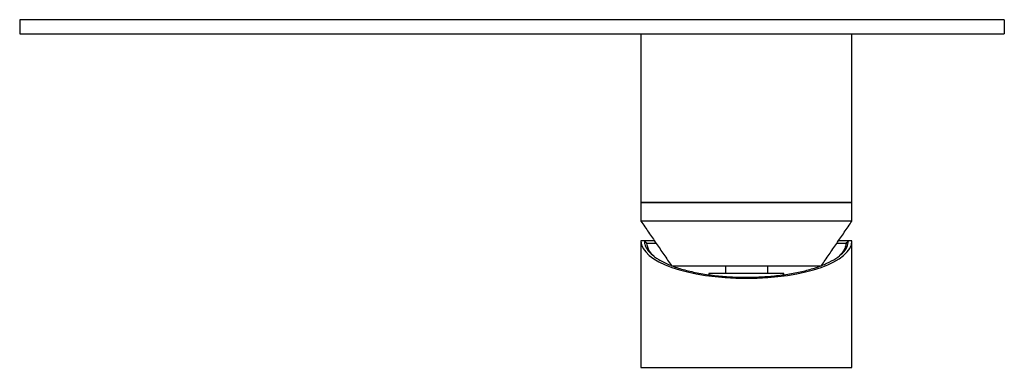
# Model space of a CAD drawing. Header units: millimetres. Extents: x 4007.655 to 4007.865, y 1768.165 to 1768.239.
import ezdxf

# ---------------------------------------------------------------- set-up
doc = ezdxf.new("R2010")
doc.units = ezdxf.units.MM
doc.layers.add('SANINDUSA', color=3, linetype='Continuous')

msp = doc.modelspace()

# ---------------------------------------------------------------- linework, layer by layer
at = {"layer": 'SANINDUSA'}
for p, q in [((4007.8646, 1768.23918), (4007.6546, 1768.23918)), ((4007.6546, 1768.23918), (4007.6546, 1768.23618)), ((4007.8646, 1768.23918), (4007.8646, 1768.23618)), ((4007.6546, 1768.23618), (4007.8646, 1768.23618)), ((4007.7871, 1768.20018), (4007.8321, 1768.20018)), ((4007.8321, 1768.20018), (4007.7871, 1768.20018)), ((4007.8321, 1768.19618), (4007.7871, 1768.19618)), ((4007.78785, 1768.19198), (4007.7871, 1768.19198)), ((4007.78997, 1768.19198), (4007.78785, 1768.19198)), ((4007.83135, 1768.19198), (4007.82922, 1768.19198)), ((4007.8321, 1768.19198), (4007.83135, 1768.19198)), ((4007.78835, 1768.19148), (4007.79031, 1768.19148)), ((4007.82888, 1768.19148), (4007.83085, 1768.19148)), ((4007.7936, 1768.18668), (4007.8256, 1768.18668)), ((4007.8051, 1768.18668), (4007.8051, 1768.18498)), ((4007.8141, 1768.18668), (4007.8141, 1768.18498)), ((4007.8176, 1768.18498), (4007.8016, 1768.18498)), ((4007.7871, 1768.16498), (4007.8321, 1768.16498))]:
    msp.add_line(p, q, dxfattribs=at)
msp.add_ellipse((4007.8096, 1768.19198), major_axis=(0.0225, 0), ratio=0.355556, start_param=3.141593, end_param=6.283185, dxfattribs=at)
for points in [[(4007.7871, 1768.23618), (4007.7871, 1768.20018)], [(4007.8321, 1768.20018), (4007.8321, 1768.23618)], [(4007.7871, 1768.20018), (4007.7871, 1768.19618)], [(4007.8321, 1768.19618), (4007.8321, 1768.20018)], [(4007.7871, 1768.19618), (4007.7936, 1768.18668)], [(4007.8256, 1768.18668), (4007.8321, 1768.19618)], [(4007.7871, 1768.19198), (4007.7871, 1768.16498)], [(4007.78785, 1768.19198), (4007.78835, 1768.19148)], [(4007.78785, 1768.19198), (4007.78785, 1768.19198)], [(4007.78785, 1768.19198), (4007.78785, 1768.19198)], [(4007.83085, 1768.19148), (4007.83135, 1768.19198)], [(4007.83135, 1768.19198), (4007.83135, 1768.19198)], [(4007.8321, 1768.16498), (4007.8321, 1768.19198)], [(4007.8016, 1768.18498), (4007.8016, 1768.18477)], [(4007.8176, 1768.18476), (4007.8176, 1768.18498)]]:
    msp.add_open_spline(points, degree=1, dxfattribs=at)
for points, knots in [([(4007.78785, 1768.19198), (4007.78785, 1768.19182), (4007.78787, 1768.19132), (4007.78821, 1768.19038), (4007.78914, 1768.1892), (4007.7908, 1768.18797), (4007.79266, 1768.18705), (4007.79479, 1768.18624), (4007.79711, 1768.18556), (4007.80022, 1768.18492), (4007.80357, 1768.18447), (4007.80704, 1768.18422), (4007.81054, 1768.18418), (4007.81396, 1768.18433), (4007.81727, 1768.18467), (4007.82036, 1768.18518), (4007.82273, 1768.18575), (4007.82489, 1768.18641), (4007.82684, 1768.18717), (4007.82874, 1768.1882), (4007.8302, 1768.18935), (4007.83117, 1768.19062), (4007.83129, 1768.19153), (4007.83135, 1768.19198)], [0, 0, 0, 0, 0.020921, 0.062822, 0.119438, 0.176033, 0.232614, 0.260068, 0.311951, 0.363182, 0.414402, 0.464334, 0.513239, 0.562145, 0.610417, 0.659319, 0.708231, 0.733383, 0.783805, 0.834818, 0.885841, 0.94213, 1, 1, 1, 1]), ([(4007.78785, 1768.19198), (4007.78793, 1768.1919), (4007.78801, 1768.19182), (4007.7881, 1768.19173), (4007.78818, 1768.19165), (4007.78826, 1768.19157), (4007.78835, 1768.19148)], [0, 0, 0, 0, 0.0003721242, 0.0003721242, 0.0003721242, 0.0007442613, 0.0007442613, 0.0007442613, 0.0007442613]), ([(4007.83084, 1768.19148), (4007.83093, 1768.19157), (4007.83101, 1768.19165), (4007.8311, 1768.19173), (4007.83118, 1768.19182), (4007.83126, 1768.1919), (4007.83135, 1768.19198)], [0, 0, 0, 0, 0.0003721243, 0.0003721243, 0.0003721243, 0.0007442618, 0.0007442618, 0.0007442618, 0.0007442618]), ([(4007.78992, 1768.18871), (4007.78973, 1768.18887), (4007.78932, 1768.18921), (4007.78864, 1768.19013), (4007.78847, 1768.1909), (4007.78835, 1768.19148)], [0, 0, 0, 0, 0.183817, 0.385544, 1, 1, 1, 1]), ([(4007.83084, 1768.19148), (4007.83084, 1768.19144), (4007.83084, 1768.19136), (4007.83083, 1768.19123), (4007.83079, 1768.19098), (4007.83065, 1768.19043), (4007.83027, 1768.18966), (4007.82969, 1768.18908), (4007.82942, 1768.18882)], [0, 0, 0, 0, 0.046407, 0.092814, 0.139223, 0.324936, 0.696898, 1, 1, 1, 1])]:
    msp.add_open_spline(points, degree=3, knots=knots, dxfattribs=at)

doc.saveas('drawing.dxf')
